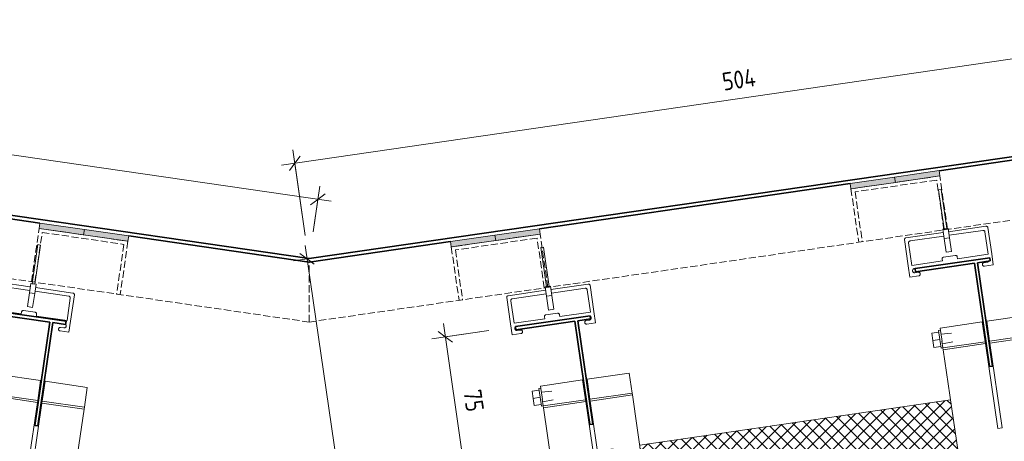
# Model space of a CAD drawing. Header units: millimetres. Extents: x 4450149 to 4451762, y 8380157 to 8380965.
# Tile 11 of 46: x 4450915 to 4451463, y 8380589 to 8380824. Entities that reach past the tile are written whole.
import ezdxf

# ---------------------------------------------------------------- set-up
doc = ezdxf.new("R2010")
doc.units = ezdxf.units.MM
doc.linetypes.add('01 Штриховая _4 мм_', pattern=[5.5, 4, -1.5])
doc.layers.add('Линии', color=7, linetype='Continuous', lineweight=18, true_color=0x00a600)
for name, color, linetype, lineweight in [('Обобщенные модели', 7, 'Continuous', 18), ('Размеры', 7, 'Continuous', 9), ('Размеры-5', 7, 'Continuous', 9), ('Тонкие линии', 7, 'Continuous', 18), ('Элементы узлов', 7, 'Continuous', 18)]:
    doc.layers.add(name, color=color, linetype=linetype, lineweight=lineweight)
doc.styles.add('GOST Common', font='GOST_Common.ttf', dxfattribs={"width": 0.9, "height": 10})
doc.dimstyles.new('ADSK_Основной_2_0', dxfattribs={"dimscale": 304.8, "dimtxt": 10.05715, "dimasz": 0.023196, "dimexe": 0.024606, "dimexo": 0.049213, "dimgap": 0.008202, "dimtad": 1, "dimdec": 0, "dimzin": 0, "dimdsep": 46, "dimtxsty": 'GOST Common', "dimblk1": 'OBLIQUE', "dimblk2": 'OBLIQUE', "dimsah": 1, "dimcen": 0.09, "dimdle": 0.024606, "dimazin": 0, "dimtfac": 1, "dimtdec": 4, "dimtix": 1, "dimtmove": 0, "dimatfit": 3, "dimfxl": 1, "dimtvp": 1, "dimtfill": 1, "dimtolj": 1, "dimtzin": 0, "dimarcsym": 2})

# ---------------------------------------------------------------- blocks, each defined once
blk = doc.blocks.new('Корп2_Кассета выпуклая - Корп2_Кассета выпуклая_Цвет DESIGN D2-21069786-1-1')
at = {"layer": 'Обобщенные модели', "lineweight": 35}
for p, q in [((4451075.95, 8380691.23), (4450577.19, 8380763.69)), ((4451574.73, 8380763.58), (4451075.95, 8380691.23)), ((4451426.84, 8380740.1), (4451573.04, 8380761.31)), ((4450752.75, 8380736.17), (4450925.93, 8380711)), ((4451204.17, 8380707.81), (4451377.35, 8380732.93)), ((4450975.41, 8380703.82), (4451075.95, 8380689.21)), ((4451075.95, 8380689.21), (4451154.68, 8380700.63))]:
    blk.add_line(p, q, dxfattribs=at)
blk = doc.blocks.new('HILTI_s_Профиль_MFT-T - Профиль MFT-Ta 60x42x1_8 6m-21038455-1-1')
at = {"layer": 'Обобщенные модели', "lineweight": 35}
for p, q in [((4450898.91, 8380662.39), (4450898.65, 8380660.6)), ((4450898.65, 8380660.6), (4450931.41, 8380655.84)), ((4450940.47, 8380656.34), (4450898.91, 8380662.39)), ((4450931.41, 8380655.84), (4450923.04, 8380598.25)), ((4450924.82, 8380597.99), (4450933.19, 8380655.58)), ((4450933.19, 8380655.58), (4450940.22, 8380654.56)), ((4450940.22, 8380654.56), (4450940.47, 8380656.34)), ((4450923.04, 8380598.25), (4450924.82, 8380597.99))]:
    blk.add_line(p, q, dxfattribs=at)
blk = doc.blocks.new('HILTI_s_Салазка_MFT-CCF - Салазка MFT-CCF S42-V1-1-1')
at = {"layer": 'Обобщенные модели'}
for p, q in [((4450896.5, 8380663.16), (4450898.62, 8380677.82)), ((4450900.29, 8380675.35), (4450898.48, 8380662.88)), ((4450899.71, 8380678.46), (4450920.5, 8380675.45)), ((4450920.22, 8380673.47), (4450901.42, 8380676.19)), ((4450941.99, 8380670.31), (4450923.19, 8380673.04)), ((4450923.47, 8380675.02), (4450944.28, 8380672)), ((4450945.14, 8380671.07), (4450943.01, 8380656.42)), ((4450941.03, 8380656.7), (4450942.84, 8380669.17)), ((4450895.59, 8380656.93), (4450896.5, 8380663.16)), ((4450898.48, 8380662.88), (4450915.55, 8380660.4)), ((4450915.55, 8380660.4), (4450915.69, 8380661.39)), ((4450916.83, 8380662.24), (4450923.26, 8380661.3)), ((4450924.1, 8380660.17), (4450923.96, 8380659.18)), ((4450923.96, 8380659.18), (4450941.03, 8380656.7)), ((4450900.54, 8380656.21), (4450895.59, 8380656.93)), ((4450899, 8380658.46), (4450900.83, 8380658.19)), ((4450943.01, 8380656.42), (4450942.11, 8380650.18)), ((4450942.11, 8380650.18), (4450937.16, 8380650.9)), ((4450937.45, 8380652.88), (4450939.27, 8380652.61))]:
    blk.add_line(p, q, dxfattribs=at)
at = {"layer": 'Обобщенные модели', "flags": 128}
for points in [[(4450898.62, 8380677.82), (4450898.7, 8380677.97), (4450898.79, 8380678.11), (4450898.91, 8380678.23), (4450899.05, 8380678.33), (4450899.2, 8380678.41), (4450899.37, 8380678.45), (4450899.54, 8380678.47), (4450899.71, 8380678.46)], [(4450901.42, 8380676.19), (4450901.22, 8380676.2), (4450901.03, 8380676.17), (4450900.85, 8380676.11), (4450900.68, 8380676.01), (4450900.53, 8380675.87), (4450900.42, 8380675.72), (4450900.33, 8380675.54), (4450900.29, 8380675.35)], [(4450942.84, 8380669.17), (4450942.85, 8380669.37), (4450942.82, 8380669.56), (4450942.75, 8380669.75), (4450942.65, 8380669.92), (4450942.52, 8380670.06), (4450942.36, 8380670.18), (4450942.18, 8380670.26), (4450941.99, 8380670.31)], [(4450944.28, 8380672), (4450944.45, 8380671.96), (4450944.6, 8380671.89), (4450944.75, 8380671.8), (4450944.87, 8380671.68), (4450944.98, 8380671.55), (4450945.06, 8380671.4), (4450945.11, 8380671.24), (4450945.14, 8380671.07)], [(4450898.65, 8380660.62), (4450898.52, 8380660.55), (4450898.36, 8380660.41), (4450898.22, 8380660.25), (4450898.12, 8380660.07), (4450898.05, 8380659.86), (4450898.02, 8380659.65), (4450898.03, 8380659.44), (4450898.07, 8380659.24), (4450898.16, 8380659.04), (4450898.28, 8380658.86), (4450898.43, 8380658.71), (4450898.6, 8380658.59), (4450898.8, 8380658.51), (4450899, 8380658.46)], [(4450915.69, 8380661.39), (4450915.74, 8380661.58), (4450915.82, 8380661.76), (4450915.94, 8380661.92), (4450916.08, 8380662.05), (4450916.25, 8380662.15), (4450916.44, 8380662.22), (4450916.63, 8380662.25), (4450916.83, 8380662.24)], [(4450923.26, 8380661.3), (4450923.45, 8380661.26), (4450923.63, 8380661.17), (4450923.78, 8380661.06), (4450923.92, 8380660.91), (4450924.02, 8380660.74), (4450924.08, 8380660.56), (4450924.11, 8380660.37), (4450924.1, 8380660.17)], [(4450900.83, 8380658.19), (4450901.01, 8380658.15), (4450901.18, 8380658.07), (4450901.33, 8380657.97), (4450901.46, 8380657.84), (4450901.56, 8380657.68), (4450901.64, 8380657.51), (4450901.68, 8380657.33), (4450901.68, 8380657.15), (4450901.66, 8380656.97), (4450901.6, 8380656.79), (4450901.51, 8380656.63), (4450901.39, 8380656.49), (4450901.25, 8380656.37), (4450901.08, 8380656.29), (4450900.91, 8380656.23), (4450900.73, 8380656.2), (4450900.54, 8380656.21)], [(4450939.27, 8380652.61), (4450939.48, 8380652.6), (4450939.69, 8380652.63), (4450939.9, 8380652.7), (4450940.08, 8380652.8), (4450940.25, 8380652.93), (4450940.38, 8380653.1), (4450940.49, 8380653.28), (4450940.56, 8380653.48), (4450940.59, 8380653.69), (4450940.58, 8380653.91), (4450940.53, 8380654.11), (4450940.45, 8380654.31), (4450940.33, 8380654.48), (4450940.25, 8380654.57)], [(4450937.16, 8380650.9), (4450936.98, 8380650.94), (4450936.81, 8380651.02), (4450936.66, 8380651.12), (4450936.53, 8380651.26), (4450936.43, 8380651.41), (4450936.35, 8380651.58), (4450936.31, 8380651.76), (4450936.3, 8380651.94), (4450936.33, 8380652.12), (4450936.39, 8380652.3), (4450936.48, 8380652.46), (4450936.6, 8380652.6), (4450936.74, 8380652.72), (4450936.9, 8380652.81), (4450937.08, 8380652.86), (4450937.26, 8380652.89), (4450937.45, 8380652.88)]]:
    blk.add_lwpolyline(points, dxfattribs=at)
blk = doc.blocks.new('HILTI_as_Соединитель_MFT-CCU_Заклепка_БезГрафики - Соединитель MFT-CCU Заклепка БезГрафики-21018214-1-1')
at = {"layer": 'Обобщенные модели'}
for p, q in [((4450698.86, 8380709.58), (4450702.02, 8380731.35)), ((4450703.51, 8380731.13), (4450700.35, 8380709.36)), ((4450702.02, 8380731.35), (4450703.51, 8380731.13)), ((4450697.37, 8380704.48), (4450698.12, 8380709.69)), ((4450698.12, 8380709.69), (4450701.09, 8380709.26)), ((4450700.35, 8380709.36), (4450698.86, 8380709.58)), ((4450701.09, 8380709.26), (4450700.34, 8380704.05)), ((4450696.26, 8380696.82), (4450697.37, 8380704.48)), ((4450700.34, 8380704.05), (4450697.37, 8380704.48)), ((4450700.34, 8380704.05), (4450699.22, 8380696.39)), ((4450699.22, 8380696.39), (4450696.26, 8380696.82))]:
    blk.add_line(p, q, dxfattribs=at)
blk = doc.blocks.new('HILTI_s_Кронштейн_MFT-MF_HS - Кронштейн MFT-MF 190 HS-8759227-1-1')
at = {"layer": 'Обобщенные модели'}
for p, q in [((4451254.24, 8380627.4), (4451230.73, 8380623.98)), ((4451254.24, 8380627.4), (4451255.85, 8380616.34)), ((4451228.26, 8380623.63), (4451204.76, 8380620.21)), ((4451229.87, 8380612.56), (4451228.26, 8380623.63)), ((4451230.73, 8380623.98), (4451232.34, 8380612.92)), ((4451205.49, 8380615.2), (4451204.76, 8380620.21)), ((4451232.34, 8380612.92), (4451255.85, 8380616.34)), ((4451256, 8380615.3), (4451232.49, 8380611.88)), ((4451255.85, 8380616.34), (4451256, 8380615.3)), ((4451256, 8380615.3), (4451280.37, 8380447.59)), ((4451206.37, 8380609.15), (4451205.81, 8380612.95)), ((4451206.37, 8380609.15), (4451229.87, 8380612.56)), ((4451230.02, 8380611.52), (4451206.52, 8380608.11)), ((4451230.02, 8380611.52), (4451229.87, 8380612.56)), ((4451236.89, 8380564.25), (4451230.02, 8380611.52)), ((4451232.34, 8380612.92), (4451232.49, 8380611.88)), ((4451232.49, 8380611.88), (4451239.36, 8380564.61)), ((4451206.52, 8380608.11), (4451206.37, 8380609.15)), ((4451230.89, 8380440.4), (4451206.52, 8380608.11)), ((4451239.36, 8380564.61), (4451236.89, 8380564.25)), ((4451280.73, 8380445.12), (4451231.25, 8380437.92)), ((4451280.37, 8380447.59), (4451258.16, 8380444.36)), ((4451280.37, 8380447.59), (4451280.73, 8380445.12)), ((4451280.73, 8380445.12), (4451281.02, 8380443.14)), ((4451253.1, 8380443.63), (4451230.89, 8380440.4)), ((4451231.25, 8380437.92), (4451230.89, 8380440.4)), ((4451281.02, 8380443.14), (4451231.54, 8380435.95)), ((4451231.54, 8380435.95), (4451231.25, 8380437.92))]:
    blk.add_line(p, q, dxfattribs=at)
blk = doc.blocks.new('HILTI_s_Шуруп_Металл - Шуруп самосверлящий S-MD05S 5_5x50 A2-7830085-1-1')
at = {"layer": 'Обобщенные модели'}
for p, q in [((4451204.08, 8380617.89), (4451200.13, 8380617.31)), ((4451200.7, 8380613.35), (4451200.13, 8380617.31)), ((4451204.93, 8380619.02), (4451203.94, 8380618.88)), ((4451204.66, 8380613.93), (4451203.94, 8380618.88)), ((4451211.04, 8380617.31), (4451205.25, 8380616.8)), ((4451205.46, 8380615.35), (4451205.65, 8380614.07)), ((4451229.29, 8380618.95), (4451228.94, 8380618.92)), ((4451229.36, 8380616.06), (4451229.7, 8380616.13)), ((4451231.44, 8380619.14), (4451231.09, 8380619.11)), ((4451231.47, 8380616.49), (4451231.81, 8380616.56)), ((4451204.66, 8380613.93), (4451200.7, 8380613.35)), ((4451201.28, 8380609.4), (4451200.7, 8380613.35)), ((4451205.23, 8380609.97), (4451201.28, 8380609.4)), ((4451205.38, 8380608.98), (4451204.66, 8380613.93)), ((4451205.65, 8380614.07), (4451205.84, 8380612.79)), ((4451206.04, 8380611.35), (4451211.85, 8380612.52)), ((4451205.38, 8380608.98), (4451206.37, 8380609.13))]:
    blk.add_line(p, q, dxfattribs=at)
blk = doc.blocks.new('HILTI_s_Шуруп_Металл - Шуруп самосверлящий S-MD05S 5_5x50 A2-V4-1-1')
at = {"layer": 'Обобщенные модели'}
for p, q in [((4451426.75, 8380650.19), (4451422.8, 8380649.61)), ((4451423.37, 8380645.66), (4451422.8, 8380649.61)), ((4451427.6, 8380651.32), (4451426.61, 8380651.18)), ((4451427.33, 8380646.23), (4451426.61, 8380651.18)), ((4451433.82, 8380649.62), (4451427.92, 8380649.1)), ((4451451.96, 8380651.25), (4451451.61, 8380651.22)), ((4451452.03, 8380648.36), (4451452.37, 8380648.43)), ((4451454.11, 8380651.44), (4451453.76, 8380651.41)), ((4451454.14, 8380648.79), (4451454.48, 8380648.86)), ((4451427.33, 8380646.23), (4451423.37, 8380645.66)), ((4451423.95, 8380641.7), (4451423.37, 8380645.66)), ((4451427.9, 8380642.27), (4451423.95, 8380641.7)), ((4451428.05, 8380641.28), (4451427.33, 8380646.23)), ((4451428.13, 8380647.65), (4451428.32, 8380646.37)), ((4451428.32, 8380646.37), (4451428.5, 8380645.09)), ((4451428.71, 8380643.65), (4451434.51, 8380644.82)), ((4451428.05, 8380641.28), (4451429.04, 8380641.43))]:
    blk.add_line(p, q, dxfattribs=at)
blk = doc.blocks.new('HILTI_s_Салазка_MFT-CCF - Салазка MFT-CCF S42-7804797-1-1')
at = {"layer": 'Обобщенные модели'}
for p, q in [((4451210.6, 8380673.97), (4451231.39, 8380676.99)), ((4451232.48, 8380676.34), (4451234.6, 8380661.69)), ((4451186.82, 8380670.52), (4451207.63, 8380673.54)), ((4451207.91, 8380671.56), (4451189.1, 8380668.84)), ((4451229.68, 8380674.72), (4451210.88, 8380671.99)), ((4451232.62, 8380661.41), (4451230.81, 8380673.88)), ((4451188.09, 8380654.95), (4451185.96, 8380669.6)), ((4451188.26, 8380667.7), (4451190.07, 8380655.23)), ((4451207.14, 8380657.71), (4451207, 8380658.7)), ((4451207.84, 8380659.83), (4451214.27, 8380660.77)), ((4451215.41, 8380659.92), (4451215.55, 8380658.93)), ((4451215.55, 8380658.93), (4451232.62, 8380661.41)), ((4451234.6, 8380661.69), (4451235.51, 8380655.46)), ((4451188.99, 8380648.71), (4451188.09, 8380654.95)), ((4451190.07, 8380655.23), (4451207.14, 8380657.71)), ((4451230.27, 8380656.72), (4451232.1, 8380656.99)), ((4451235.51, 8380655.46), (4451230.56, 8380654.74)), ((4451193.94, 8380649.43), (4451188.99, 8380648.71)), ((4451191.83, 8380651.14), (4451193.65, 8380651.41))]:
    blk.add_line(p, q, dxfattribs=at)
at = {"layer": 'Обобщенные модели', "flags": 128}
for points in [[(4451231.39, 8380676.99), (4451231.56, 8380677), (4451231.73, 8380676.98), (4451231.9, 8380676.93), (4451232.05, 8380676.86), (4451232.19, 8380676.76), (4451232.31, 8380676.64), (4451232.4, 8380676.5), (4451232.48, 8380676.34)], [(4451185.96, 8380669.6), (4451185.99, 8380669.77), (4451186.04, 8380669.93), (4451186.12, 8380670.08), (4451186.23, 8380670.21), (4451186.35, 8380670.33), (4451186.49, 8380670.42), (4451186.65, 8380670.49), (4451186.82, 8380670.52)], [(4451230.81, 8380673.88), (4451230.77, 8380674.07), (4451230.68, 8380674.24), (4451230.57, 8380674.4), (4451230.42, 8380674.53), (4451230.25, 8380674.63), (4451230.07, 8380674.7), (4451229.88, 8380674.73), (4451229.68, 8380674.72)], [(4451189.1, 8380668.84), (4451188.91, 8380668.79), (4451188.74, 8380668.71), (4451188.58, 8380668.59), (4451188.45, 8380668.44), (4451188.35, 8380668.28), (4451188.28, 8380668.09), (4451188.25, 8380667.9), (4451188.26, 8380667.7)], [(4451207, 8380658.7), (4451206.99, 8380658.89), (4451207.02, 8380659.09), (4451207.08, 8380659.27), (4451207.18, 8380659.44), (4451207.32, 8380659.59), (4451207.47, 8380659.7), (4451207.65, 8380659.79), (4451207.84, 8380659.83)], [(4451214.27, 8380660.77), (4451214.47, 8380660.77), (4451214.66, 8380660.74), (4451214.85, 8380660.68), (4451215.02, 8380660.58), (4451215.16, 8380660.44), (4451215.28, 8380660.29), (4451215.36, 8380660.11), (4451215.41, 8380659.92)], [(4451232.1, 8380656.99), (4451232.3, 8380657.03), (4451232.5, 8380657.12), (4451232.67, 8380657.24), (4451232.82, 8380657.39), (4451232.94, 8380657.57), (4451233.02, 8380657.76), (4451233.07, 8380657.97), (4451233.08, 8380658.18), (4451233.05, 8380658.39), (4451232.98, 8380658.59), (4451232.88, 8380658.78), (4451232.74, 8380658.94), (4451232.58, 8380659.08), (4451232.45, 8380659.15)], [(4451230.56, 8380654.74), (4451230.37, 8380654.73), (4451230.19, 8380654.76), (4451230.02, 8380654.81), (4451229.85, 8380654.9), (4451229.71, 8380655.02), (4451229.59, 8380655.16), (4451229.5, 8380655.32), (4451229.44, 8380655.5), (4451229.42, 8380655.68), (4451229.42, 8380655.86), (4451229.46, 8380656.04), (4451229.54, 8380656.21), (4451229.64, 8380656.37), (4451229.77, 8380656.5), (4451229.92, 8380656.6), (4451230.09, 8380656.68), (4451230.27, 8380656.72)], [(4451190.88, 8380653.12), (4451190.77, 8380653.01), (4451190.65, 8380652.84), (4451190.57, 8380652.64), (4451190.52, 8380652.43), (4451190.51, 8380652.22), (4451190.54, 8380652.01), (4451190.61, 8380651.81), (4451190.72, 8380651.63), (4451190.85, 8380651.46), (4451191.02, 8380651.33), (4451191.2, 8380651.23), (4451191.4, 8380651.16), (4451191.62, 8380651.13), (4451191.83, 8380651.14)], [(4451193.65, 8380651.41), (4451193.84, 8380651.42), (4451194.02, 8380651.39), (4451194.2, 8380651.34), (4451194.36, 8380651.25), (4451194.5, 8380651.13), (4451194.62, 8380650.99), (4451194.71, 8380650.83), (4451194.77, 8380650.65), (4451194.8, 8380650.47), (4451194.79, 8380650.29), (4451194.75, 8380650.11), (4451194.67, 8380649.94), (4451194.57, 8380649.78), (4451194.44, 8380649.65), (4451194.29, 8380649.55), (4451194.12, 8380649.47), (4451193.94, 8380649.43)]]:
    blk.add_lwpolyline(points, dxfattribs=at)
blk = doc.blocks.new('HILTI_as_Соединитель_MFT-CCU_Заклепка_БезГрафики - Соединитель MFT-CCU Заклепка БезГрафики-6175019-1-1')
at = {"layer": 'Обобщенные модели'}
for p, q in [((4451204.93, 8380697.3), (4451206.42, 8380697.52)), ((4451208.09, 8380675.53), (4451204.93, 8380697.3)), ((4451206.42, 8380697.52), (4451209.57, 8380675.75)), ((4451207.35, 8380675.42), (4451210.32, 8380675.85)), ((4451208.1, 8380670.22), (4451207.35, 8380675.42)), ((4451209.57, 8380675.75), (4451208.09, 8380675.53)), ((4451210.32, 8380675.85), (4451211.07, 8380670.65)), ((4451211.07, 8380670.65), (4451208.1, 8380670.22)), ((4451209.21, 8380662.56), (4451208.1, 8380670.22)), ((4451211.07, 8380670.65), (4451212.18, 8380662.99)), ((4451212.18, 8380662.99), (4451209.21, 8380662.56))]:
    blk.add_line(p, q, dxfattribs=at)
blk = doc.blocks.new('HILTI_s_Салазка_MFT-CCF - Салазка MFT-CCF S42-V5-1-1')
at = {"layer": 'Обобщенные модели'}
for p, q in [((4451432.17, 8380706.18), (4451452.97, 8380709.19)), ((4451454.05, 8380708.55), (4451456.17, 8380693.9)), ((4451408.39, 8380702.73), (4451429.2, 8380705.75)), ((4451429.49, 8380703.77), (4451410.68, 8380701.04)), ((4451451.25, 8380706.92), (4451432.46, 8380704.2)), ((4451454.19, 8380693.61), (4451452.39, 8380706.08)), ((4451409.66, 8380687.15), (4451407.54, 8380701.8)), ((4451409.83, 8380699.9), (4451411.64, 8380687.44)), ((4451429.41, 8380692.03), (4451435.85, 8380692.97)), ((4451436.98, 8380692.12), (4451437.12, 8380691.13)), ((4451437.12, 8380691.13), (4451454.19, 8380693.61)), ((4451456.17, 8380693.9), (4451457.08, 8380687.66)), ((4451410.57, 8380680.91), (4451409.66, 8380687.15)), ((4451411.64, 8380687.44), (4451428.71, 8380689.91)), ((4451428.71, 8380689.91), (4451428.57, 8380690.9)), ((4451451.84, 8380688.92), (4451453.67, 8380689.19)), ((4451457.08, 8380687.66), (4451452.13, 8380686.94)), ((4451453.55, 8380691.47), (4451453.34, 8380691.46)), ((4451415.51, 8380681.63), (4451410.57, 8380680.91)), ((4451413.52, 8380685.69), (4451413.07, 8380685.62)), ((4451413.4, 8380683.35), (4451415.23, 8380683.61))]:
    blk.add_line(p, q, dxfattribs=at)
at = {"layer": 'Обобщенные модели', "flags": 128}
for points in [[(4451452.97, 8380709.19), (4451453.14, 8380709.2), (4451453.3, 8380709.18), (4451453.47, 8380709.14), (4451453.62, 8380709.06), (4451453.76, 8380708.96), (4451453.88, 8380708.84), (4451453.98, 8380708.7), (4451454.05, 8380708.55)], [(4451407.54, 8380701.8), (4451407.56, 8380701.97), (4451407.61, 8380702.13), (4451407.69, 8380702.28), (4451407.8, 8380702.41), (4451407.92, 8380702.53), (4451408.07, 8380702.62), (4451408.22, 8380702.69), (4451408.39, 8380702.73)], [(4451452.39, 8380706.08), (4451452.34, 8380706.27), (4451452.26, 8380706.45), (4451452.14, 8380706.6), (4451451.99, 8380706.74), (4451451.83, 8380706.84), (4451451.64, 8380706.9), (4451451.45, 8380706.93), (4451451.25, 8380706.92)], [(4451410.68, 8380701.04), (4451410.49, 8380700.99), (4451410.31, 8380700.91), (4451410.15, 8380700.79), (4451410.02, 8380700.65), (4451409.92, 8380700.48), (4451409.85, 8380700.29), (4451409.82, 8380700.1), (4451409.83, 8380699.9)], [(4451428.57, 8380690.9), (4451428.56, 8380691.1), (4451428.59, 8380691.29), (4451428.65, 8380691.48), (4451428.76, 8380691.64), (4451428.89, 8380691.79), (4451429.05, 8380691.9), (4451429.22, 8380691.99), (4451429.41, 8380692.03)], [(4451435.85, 8380692.97), (4451436.04, 8380692.98), (4451436.24, 8380692.95), (4451436.42, 8380692.88), (4451436.59, 8380692.78), (4451436.73, 8380692.65), (4451436.85, 8380692.49), (4451436.93, 8380692.31), (4451436.98, 8380692.12)], [(4451452.13, 8380686.94), (4451451.95, 8380686.93), (4451451.76, 8380686.96), (4451451.59, 8380687.02), (4451451.43, 8380687.1), (4451451.28, 8380687.22), (4451451.16, 8380687.36), (4451451.07, 8380687.52), (4451451.01, 8380687.7), (4451450.99, 8380687.88), (4451451, 8380688.07), (4451451.04, 8380688.25), (4451451.11, 8380688.41), (4451451.21, 8380688.57), (4451451.34, 8380688.7), (4451451.49, 8380688.8), (4451451.66, 8380688.88), (4451451.84, 8380688.92)], [(4451453.67, 8380689.19), (4451453.88, 8380689.24), (4451454.07, 8380689.32), (4451454.24, 8380689.45), (4451454.39, 8380689.6), (4451454.51, 8380689.77)], [(4451413.07, 8380685.62), (4451412.86, 8380685.57), (4451412.67, 8380685.49), (4451412.49, 8380685.36), (4451412.35, 8380685.21), (4451412.23, 8380685.04), (4451412.14, 8380684.84), (4451412.09, 8380684.64), (4451412.09, 8380684.42), (4451412.12, 8380684.21), (4451412.18, 8380684.01), (4451412.29, 8380683.83), (4451412.43, 8380683.67), (4451412.59, 8380683.53), (4451412.78, 8380683.43), (4451412.98, 8380683.36), (4451413.19, 8380683.33), (4451413.4, 8380683.35)], [(4451415.23, 8380683.61), (4451415.41, 8380683.62), (4451415.59, 8380683.6), (4451415.77, 8380683.54), (4451415.93, 8380683.45), (4451416.07, 8380683.33), (4451416.19, 8380683.19), (4451416.28, 8380683.03), (4451416.34, 8380682.86), (4451416.37, 8380682.67), (4451416.36, 8380682.49), (4451416.32, 8380682.31), (4451416.25, 8380682.14), (4451416.14, 8380681.99), (4451416.01, 8380681.86), (4451415.86, 8380681.75), (4451415.69, 8380681.67), (4451415.51, 8380681.63)]]:
    blk.add_lwpolyline(points, dxfattribs=at)
blk = doc.blocks.new('HILTI_s_Кронштейн_MFT-MF_HS - Кронштейн MFT-MF 190 HS-V7-1-1')
at = {"layer": 'Обобщенные модели'}
for p, q in [((4450902.08, 8380621.64), (4450902.81, 8380626.65)), ((4450926.32, 8380623.24), (4450902.81, 8380626.65)), ((4450924.71, 8380612.17), (4450926.32, 8380623.24)), ((4450928.79, 8380622.88), (4450927.18, 8380611.81)), ((4450952.29, 8380619.46), (4450928.79, 8380622.88)), ((4450901.05, 8380614.55), (4450901.2, 8380615.59)), ((4450901.2, 8380615.59), (4450901.76, 8380619.39)), ((4450901.2, 8380615.59), (4450924.71, 8380612.17)), ((4450952.29, 8380619.46), (4450950.68, 8380608.4)), ((4450876.68, 8380446.84), (4450901.05, 8380614.55)), ((4450924.56, 8380611.13), (4450901.05, 8380614.55)), ((4450917.69, 8380563.86), (4450924.56, 8380611.13)), ((4450927.03, 8380610.77), (4450920.16, 8380563.5)), ((4450924.56, 8380611.13), (4450924.71, 8380612.17)), ((4450927.18, 8380611.81), (4450927.03, 8380610.77)), ((4450950.53, 8380607.36), (4450927.03, 8380610.77)), ((4450927.18, 8380611.81), (4450950.68, 8380608.4)), ((4450950.53, 8380607.36), (4450926.16, 8380439.65)), ((4450950.68, 8380608.4), (4450950.53, 8380607.36)), ((4450920.16, 8380563.5), (4450917.69, 8380563.86)), ((4450876.32, 8380444.37), (4450876.68, 8380446.84)), ((4450898.89, 8380443.61), (4450876.68, 8380446.84)), ((4450876.03, 8380442.39), (4450876.32, 8380444.37)), ((4450925.51, 8380435.2), (4450876.03, 8380442.39)), ((4450925.8, 8380437.18), (4450876.32, 8380444.37)), ((4450926.16, 8380439.65), (4450903.94, 8380442.88)), ((4450926.16, 8380439.65), (4450925.8, 8380437.18)), ((4450925.8, 8380437.18), (4450925.51, 8380435.2))]:
    blk.add_line(p, q, dxfattribs=at)
blk = doc.blocks.new('HILTI_s_Шуруп_Металл - Шуруп самосверлящий S-MD05S 5_5x50 A2-V9-1-1')
at = {"layer": 'Обобщенные модели'}
for p, q in [((4450896.4, 8380617.28), (4450896.97, 8380621.24)), ((4450896.97, 8380621.24), (4450897.55, 8380625.19)), ((4450900.93, 8380620.66), (4450896.97, 8380621.24)), ((4450901.51, 8380624.62), (4450897.55, 8380625.19)), ((4450900.21, 8380615.71), (4450900.93, 8380620.66)), ((4450900.93, 8380620.66), (4450901.65, 8380625.61)), ((4450902.64, 8380625.47), (4450901.65, 8380625.61)), ((4450901.92, 8380620.52), (4450901.73, 8380619.24)), ((4450902.11, 8380621.8), (4450901.92, 8380620.52)), ((4450908.12, 8380622.07), (4450902.32, 8380623.24)), ((4450900.36, 8380616.7), (4450896.4, 8380617.28)), ((4450900.21, 8380615.71), (4450901.2, 8380615.57)), ((4450901.53, 8380617.8), (4450907.42, 8380617.27)), ((4450925.22, 8380615.67), (4450925.57, 8380615.64)), ((4450925.98, 8380618.46), (4450925.63, 8380618.53)), ((4450927.36, 8380615.48), (4450927.71, 8380615.45)), ((4450928.09, 8380618.03), (4450927.74, 8380618.1))]:
    blk.add_line(p, q, dxfattribs=at)
blk = doc.blocks.new('DIMBLOCK9-1-1')
at = {"layer": 'Размеры-5'}
for p, q in [((4451162.58, 8380573.17), (4451150.68, 8380655.09)), ((4451176, 8380651.2), (4451144.33, 8380646.59)), ((4451151.76, 8380647.67), (4451176, 8380651.2)), ((4451245.22, 8380585.18), (4451155.16, 8380572.09)), ((4451162.58, 8380573.17), (4451245.22, 8380585.18))]:
    blk.add_line(p, q, dxfattribs=at)
at = {"layer": 'Размеры-5', "lineweight": 18}
for p, q in [((4451151.76, 8380647.67), (4451147.75, 8380650.66)), ((4451151.76, 8380647.67), (4451155.76, 8380644.68)), ((4451162.58, 8380573.17), (4451158.58, 8380576.16)), ((4451162.58, 8380573.17), (4451166.59, 8380570.18))]:
    blk.add_line(p, q, dxfattribs=at)
at = {"layer": 'Размеры-5', "color": 0, "insert": (4451171.67, 8380618.9), "char_height": 10, "width": 15.1369, "attachment_point": 1, "rotation": 278.2693, "line_spacing_factor": 1.022761, "style": 'GOST Common', "bg_fill": 3, "box_fill_scale": 1.25, "bg_fill_color": 256, "bg_fill_true_color": 13158600, "bg_fill_transparency": 0}
blk.add_mtext('75', dxfattribs=at)
blk = doc.blocks.new('_Oblique')
at = {"color": 0, "linetype": 'ByBlock', "lineweight": -2}
blk.add_line((-0.5, -0.5), (0.5, 0.5), dxfattribs=at)
blk = doc.blocks.new('DIMBLOCK11-1-1')
at = {"layer": 'Размеры-5'}
for p, q in [((4451116.04, 8380406.54), (4451073.69, 8380698.48)), ((4451084.67, 8380692.49), (4451067.35, 8380689.98)), ((4451074.77, 8380691.06), (4451084.67, 8380692.49)), ((4451124.86, 8380415.4), (4451107.54, 8380412.88)), ((4451114.96, 8380413.96), (4451124.86, 8380415.4))]:
    blk.add_line(p, q, dxfattribs=at)
at = {"layer": 'Размеры-5', "lineweight": 18}
for p, q in [((4451074.77, 8380691.06), (4451070.76, 8380694.05)), ((4451074.77, 8380691.06), (4451078.78, 8380688.07)), ((4451114.96, 8380413.96), (4451110.96, 8380416.95)), ((4451114.96, 8380413.96), (4451118.97, 8380410.97))]:
    blk.add_line(p, q, dxfattribs=at)
at = {"layer": 'Размеры-5', "color": 0, "insert": (4451108.92, 8380564.11), "char_height": 10, "width": 22.7053, "attachment_point": 1, "rotation": 278.2533, "line_spacing_factor": 1.022761, "style": 'GOST Common', "bg_fill": 3, "box_fill_scale": 1.25, "bg_fill_color": 256, "bg_fill_true_color": 13158600, "bg_fill_transparency": 0}
blk.add_mtext('280', dxfattribs=at)
blk = doc.blocks.new('DIMBLOCK13-1-1')
at = {"layer": 'Размеры-5'}
for p, q in [((4450569.28, 8380709.27), (4450583.06, 8380804.1)), ((4450581.99, 8380796.68), (4450569.28, 8380709.27)), ((4451088.16, 8380723.11), (4450581.99, 8380796.68)), ((4451078.11, 8380706.07), (4451081.82, 8380731.61)), ((4451080.74, 8380724.19), (4451078.11, 8380706.07))]:
    blk.add_line(p, q, dxfattribs=at)
at = {"layer": 'Размеры-5', "lineweight": 18}
for p, q in [((4450581.99, 8380796.68), (4450577.98, 8380793.69)), ((4450581.99, 8380796.68), (4450585.99, 8380799.67)), ((4451080.74, 8380724.19), (4451084.75, 8380727.18)), ((4451080.74, 8380724.19), (4451076.74, 8380721.2))]:
    blk.add_line(p, q, dxfattribs=at)
at = {"layer": 'Размеры-5', "color": 0, "insert": (4450823.82, 8380777.26), "char_height": 10, "width": 23.7281, "attachment_point": 1, "rotation": 351.7307, "line_spacing_factor": 1.022761, "style": 'GOST Common', "bg_fill": 3, "box_fill_scale": 1.25, "bg_fill_color": 256, "bg_fill_true_color": 13158600, "bg_fill_transparency": 0}
blk.add_mtext('504', dxfattribs=at)
blk = doc.blocks.new('DIMBLOCK16-1-1')
at = {"layer": 'Размеры-5'}
for p, q in [((4451582.62, 8380709.15), (4451565.89, 8380824.25)), ((4451566.97, 8380816.83), (4451060.52, 8380743.22)), ((4451566.97, 8380816.83), (4451582.62, 8380709.15)), ((4451073.79, 8380704.05), (4451066.86, 8380751.72)), ((4451067.94, 8380744.3), (4451073.79, 8380704.05))]:
    blk.add_line(p, q, dxfattribs=at)
at = {"layer": 'Размеры-5', "lineweight": 18}
for p, q in [((4451566.97, 8380816.83), (4451569.96, 8380820.84)), ((4451566.97, 8380816.83), (4451563.98, 8380812.82)), ((4451067.94, 8380744.3), (4451070.93, 8380748.31)), ((4451067.94, 8380744.3), (4451064.95, 8380740.29))]:
    blk.add_line(p, q, dxfattribs=at)
at = {"layer": 'Размеры-5', "color": 0, "insert": (4451305.43, 8380794.55), "char_height": 10, "width": 23.7281, "attachment_point": 1, "rotation": 8.2693, "line_spacing_factor": 1.022761, "style": 'GOST Common', "bg_fill": 3, "box_fill_scale": 1.25, "bg_fill_color": 256, "bg_fill_true_color": 13158600, "bg_fill_transparency": 0}
blk.add_mtext('504', dxfattribs=at)

msp = doc.modelspace()

# ---------------------------------------------------------------- hatches: boundary and pattern name
at = {"layer": 'Элементы узлов', "true_color": 0xffffff}
for points in [[(4451377.77, 8380730.04), (4451402.51, 8380733.63), (4451402.08, 8380736.6), (4451377.34, 8380733.01), (4451377.35, 8380732.93)], [(4451402.51, 8380733.63), (4451427.25, 8380737.22), (4451426.82, 8380740.19), (4451402.08, 8380736.6), (4451402.09, 8380736.52)], [(4450950.24, 8380704.43), (4450950.67, 8380707.4), (4450925.93, 8380710.99), (4450925.5, 8380708.03), (4450943.14, 8380705.46)], [(4450974.98, 8380700.84), (4450975.41, 8380703.81), (4450950.67, 8380707.4), (4450950.24, 8380704.43), (4450969.28, 8380701.66)], [(4451155.11, 8380697.68), (4451179.85, 8380701.27), (4451179.42, 8380704.24), (4451154.68, 8380700.63)], [(4451179.85, 8380701.27), (4451204.59, 8380704.86), (4451204.16, 8380707.83), (4451179.42, 8380704.22)]]:
    msp.add_hatch(color=7, dxfattribs=at).paths.add_polyline_path(points)
at = {"layer": 'Элементы узлов'}
h = msp.add_hatch(dxfattribs=at)
h.set_pattern_fill('FP_2', color=256, style=0, pattern_type=2)
h.set_pattern_definition([(45, (4450656.543, 8289717.818), (-3.5355339, 3.5355339), []), (135, (4450656.543, 8289717.818), (-3.5355339, -3.5355339), [])])
h.paths.add_polyline_path([(4451267.25, 8380537.86), (4451440.43, 8380563.03), (4451433.24, 8380612.51), (4451260.06, 8380587.34), (4451264.26, 8380558.44)])

# ---------------------------------------------------------------- linework, layer by layer
at = {"layer": 'Линии', "color": 7, "linetype": '01 Штриховая _4 мм_'}
for p, q in [((4451075.95, 8380691.23), (4450577.19, 8380763.69)), ((4451075.95, 8380691.23), (4451574.73, 8380763.58)), ((4451427.25, 8380737.22), (4451377.77, 8380730.04)), ((4451431.56, 8380707.53), (4451427.25, 8380737.22)), ((4451377.77, 8380730.04), (4451382.08, 8380700.35)), ((4451425.56, 8380734.96), (4451380.04, 8380728.35)), ((4451429.58, 8380707.25), (4451425.56, 8380734.96)), ((4451380.04, 8380728.35), (4451384.06, 8380700.64)), ((4451075.95, 8380655.86), (4450606.79, 8380724.03)), ((4451075.95, 8380655.86), (4451545.12, 8380723.92)), ((4450921.18, 8380678.34), (4450925.5, 8380708.03)), ((4450923.16, 8380678.05), (4450927.19, 8380705.76)), ((4450925.5, 8380708.03), (4450974.98, 8380700.84)), ((4450927.19, 8380705.76), (4450972.71, 8380699.14)), ((4451204.59, 8380704.86), (4451155.11, 8380697.68)), ((4451202.9, 8380702.6), (4451157.38, 8380695.99)), ((4451206.92, 8380674.89), (4451202.9, 8380702.6)), ((4451208.9, 8380675.17), (4451204.59, 8380704.86)), ((4450972.71, 8380699.14), (4450968.68, 8380671.44)), ((4450974.98, 8380700.84), (4450970.66, 8380671.15)), ((4451155.11, 8380697.68), (4451159.42, 8380667.99)), ((4451157.38, 8380695.99), (4451161.4, 8380668.28)), ((4451075.95, 8380655.86), (4451075.95, 8380689.21))]:
    msp.add_line(p, q, dxfattribs=at)
at = {"layer": 'Тонкие линии'}
for p, q in [((4451402.08, 8380736.6), (4451377.34, 8380733.01)), ((4451426.82, 8380740.19), (4451402.08, 8380736.6)), ((4451402.51, 8380733.63), (4451402.08, 8380736.6)), ((4451402.51, 8380733.63), (4451427.25, 8380737.22)), ((4451427.25, 8380737.22), (4451426.82, 8380740.19)), ((4451377.34, 8380733.01), (4451377.77, 8380730.04)), ((4451377.77, 8380730.04), (4451402.51, 8380733.63)), ((4450925.93, 8380710.99), (4450925.5, 8380708.03)), ((4450950.67, 8380707.4), (4450925.93, 8380710.99)), ((4450925.5, 8380708.03), (4450950.24, 8380704.43)), ((4450950.67, 8380707.4), (4450950.24, 8380704.43)), ((4450950.24, 8380704.43), (4450974.98, 8380700.84)), ((4450975.41, 8380703.81), (4450950.67, 8380707.4)), ((4450974.98, 8380700.84), (4450975.41, 8380703.81)), ((4451179.42, 8380704.24), (4451154.68, 8380700.65)), ((4451204.16, 8380707.83), (4451179.42, 8380704.24)), ((4451179.85, 8380701.27), (4451179.42, 8380704.24)), ((4451179.85, 8380701.27), (4451204.59, 8380704.86)), ((4451204.59, 8380704.86), (4451204.16, 8380707.83)), ((4451154.68, 8380700.65), (4451155.11, 8380697.68)), ((4451155.11, 8380697.68), (4451179.85, 8380701.27)), ((4451433.24, 8380612.51), (4451260.06, 8380587.34)), ((4451440.43, 8380563.03), (4451433.24, 8380612.51))]:
    msp.add_line(p, q, dxfattribs=at)

# ---------------------------------------------------------------- block references
at = {"layer": 'Обобщенные модели'}
for name, p in [('Корп2_Кассета выпуклая - Корп2_Кассета выпуклая_Цвет DESIGN D2-21069786-1-1', (0, 0)), ('HILTI_as_Соединитель_MFT-CCU_Заклепка_БезГрафики - Соединитель MFT-CCU Заклепка БезГрафики-6175019-1-1', (221.57, 32.2)), ('HILTI_s_Салазка_MFT-CCF - Салазка MFT-CCF S42-V5-1-1', (0, 0)), ('HILTI_as_Соединитель_MFT-CCU_Заклепка_БезГрафики - Соединитель MFT-CCU Заклепка БезГрафики-21018214-1-1', (222.66, -32.36)), ('HILTI_as_Соединитель_MFT-CCU_Заклепка_БезГрафики - Соединитель MFT-CCU Заклепка БезГрафики-6175019-1-1', (0, 0)), ('HILTI_s_Салазка_MFT-CCF - Салазка MFT-CCF S42-V1-1-1', (0, 0)), ('HILTI_s_Салазка_MFT-CCF - Салазка MFT-CCF S42-7804797-1-1', (0, 0)), ('HILTI_s_Профиль_MFT-T - Профиль MFT-Ta 60x42x1_8 6m-21038455-1-1', (0, 0)), ('HILTI_s_Кронштейн_MFT-MF_HS - Кронштейн MFT-MF 190 HS-8759227-1-1', (222.67, 32.3)), ('HILTI_s_Шуруп_Металл - Шуруп самосверлящий S-MD05S 5_5x50 A2-V4-1-1', (0, 0)), ('HILTI_s_Кронштейн_MFT-MF_HS - Кронштейн MFT-MF 190 HS-V7-1-1', (0, 0)), ('HILTI_s_Кронштейн_MFT-MF_HS - Кронштейн MFT-MF 190 HS-8759227-1-1', (0, 0)), ('HILTI_s_Шуруп_Металл - Шуруп самосверлящий S-MD05S 5_5x50 A2-V9-1-1', (0, 0)), ('HILTI_s_Шуруп_Металл - Шуруп самосверлящий S-MD05S 5_5x50 A2-7830085-1-1', (0, 0))]:
    msp.add_blockref(name, p, dxfattribs=at)
at = {"layer": 'Обобщенные модели', "rotation": 16.53857628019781}
for p in [(2570302.25, -920251.05), (2570079.58, -920283.35)]:
    msp.add_blockref('HILTI_s_Профиль_MFT-T - Профиль MFT-Ta 60x42x1_8 6m-21038455-1-1', p, dxfattribs=at)

# ---------------------------------------------------------------- next in the draw order: dimensions: what is measured, and where the dimension line sits
at = {"layer": 'Размеры'}
for base, p1, p2, angle, override, picture, middle in [((4451074.77, 8380691.06), (4451110.02, 8380413.24), (4451069.82, 8380690.34), 278.2533, {"dimpost": '<>', "dimfxl": 279.997486}, 'DIMBLOCK11-1-1', (4451102.29, 8380553.58)), ((4451151.76, 8380647.67), (4451260.06, 8380587.34), (4451190.85, 8380653.35), 278.2693, {"dimpost": '<>', "dimfxl": 95.649794}, 'DIMBLOCK9-1-1', (4451164.59, 8380611.5))]:
    dim = msp.add_linear_dim(base=base, p1=p1, p2=p2, angle=angle, dimstyle='ADSK_Основной_2_0', override=override, dxfattribs=at)
    dim.commit()
    dim.dimension.update_dxf_attribs({"geometry": picture, "text_midpoint": middle})

# ---------------------------------------------------------------- next in the draw order: dimensions: what is measured, and where the dimension line sits
dim = msp.add_linear_dim(base=(4450581.99, 8380796.68), p1=(4451075.95, 8380691.23), p2=(4450567.12, 8380694.42), angle=351.7307, dimstyle='ADSK_Основной_2_0', override={"dimpost": '<>', "dimfxl": 508.837892}, dxfattribs=at)
dim.commit()
dim.dimension.update_dxf_attribs({"geometry": 'DIMBLOCK13-1-1', "text_midpoint": (4450832.44, 8380767.85)})

# ---------------------------------------------------------------- next in the draw order: dimensions: what is measured, and where the dimension line sits
dim = msp.add_linear_dim(base=(4451067.94, 8380744.3), p1=(4451584.78, 8380694.3), p2=(4451075.95, 8380689.21), angle=8.2693, dimstyle='ADSK_Основной_2_0', override={"dimpost": '<>', "dimfxl": 508.858241}, dxfattribs=at)
dim.commit()
dim.dimension.update_dxf_attribs({"geometry": 'DIMBLOCK16-1-1', "text_midpoint": (4451316.38, 8380787.99)})

doc.saveas('drawing.dxf')
